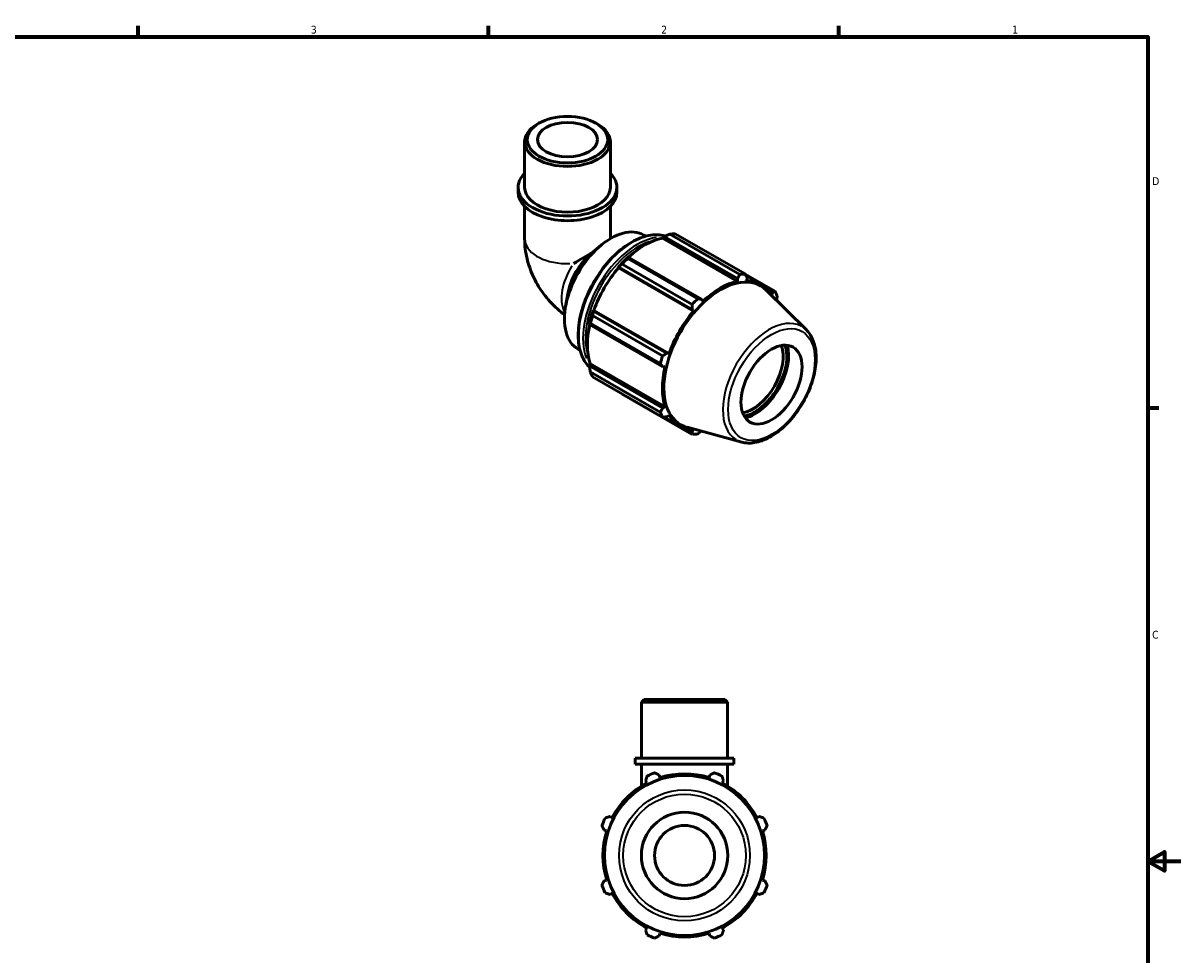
# Model space of a CAD drawing. Header units: inches. Extents: x 0.1 to 37.6, y -3.1 to 21.4.
# Tile 4 of 4: x 19.9 to 33.9, y 9.9 to 21.2. Entities that reach past the tile are written whole.
import ezdxf

# ---------------------------------------------------------------- set-up
doc = ezdxf.new("R2010")
doc.units = ezdxf.units.IN
doc.header["$MEASUREMENT"] = 0
for name, color, linetype, lineweight in [('Border (ANSI)', 7, 'Continuous', 70), ('Visible (ANSI)', 7, 'Continuous', 50), ('Visible Narrow (ANSI)', 7, 'Continuous', 35)]:
    doc.layers.add(name, color=color, linetype=linetype, lineweight=lineweight)
doc.styles.add('Note Text (ANSI)', font='tahoma.ttf')

# ---------------------------------------------------------------- blocks, each defined once
blk = doc.blocks.new('Borders Default Border')
at = {"layer": 'Border (ANSI)'}
for p, q in [((21.25, 21), (21.25, 21.134)), ((25.5, 21), (25.5, 21.134)), ((29.75, 21), (29.75, 21.134)), ((33.5, 16.5), (33.634, 16.5))]:
    blk.add_line(p, q, dxfattribs=at)
at = {"layer": 'Border (ANSI)', "flags": 128}
for points in [[(0.5, 1), (0.5, 21), (33.5, 21), (33.5, 1), (0.5, 1)], [(33.9, 11), (33.5, 11), (33.7, 11.115), (33.7, 10.885), (33.5, 11)]]:
    blk.add_lwpolyline(points, dxfattribs=at)
at = {"layer": 'Border (ANSI)', "color": 5, "true_color": 0x0000ff, "char_height": 0.0945, "attachment_point": 7, "style": 'Note Text (ANSI)'}
for s, insert in [('3', (23.346, 21.038)), ('2', (27.596, 21.04)), ('1', (31.854, 21.04)), ('D', (33.553, 19.203)), ('C', (33.552, 13.701))]:
    blk.add_mtext(s, dxfattribs=dict(at, insert=insert))

msp = doc.modelspace()

# ---------------------------------------------------------------- linework, layer by layer
at = {"layer": 'Visible (ANSI)'}
for p, q in [((26.112, 19.952), (26.09, 19.939)), ((26.807, 19.952), (26.829, 19.939)), ((25.939, 19.173), (25.939, 19.728)), ((26.98, 19.173), (26.98, 19.728)), ((25.861, 19.115), (25.861, 19.173)), ((27.058, 19.115), (27.058, 19.173)), ((25.939, 18.945), (25.939, 18.549)), ((26.98, 18.945), (26.98, 18.553)), ((27.386, 18.596), (27.408, 18.583)), ((27.61, 18.56), (27.613, 18.57)), ((27.61, 18.56), (28.522, 18.035)), ((27.613, 18.57), (27.632, 18.58)), ((27.632, 18.58), (28.521, 18.068)), ((28.549, 18.118), (27.7, 18.607)), ((27.766, 18.613), (28.615, 18.124)), ((26.741, 18.368), (26.863, 18.469)), ((27.197, 18.33), (27.187, 18.325)), ((27.19, 18.313), (28.039, 17.824)), ((28.086, 17.818), (27.197, 18.33)), ((27.073, 18.204), (27.081, 18.207)), ((27.076, 18.199), (27.073, 18.204)), ((27.076, 18.199), (27.988, 17.674)), ((27.081, 18.207), (27.97, 17.695)), ((27.973, 17.755), (27.124, 18.244)), ((28.975, 17.915), (28.616, 18.122)), ((28.521, 18.068), (28.522, 18.035)), ((28.625, 18.104), (28.805, 18)), ((28.634, 18.046), (28.638, 18.08)), ((26.463, 17.884), (26.436, 17.728)), ((29.357, 17.446), (28.868, 17.929)), ((28.886, 17.935), (28.945, 17.901)), ((28.945, 17.901), (28.932, 17.873)), ((28.1, 17.793), (28.086, 17.818)), ((26.764, 17.619), (27.613, 17.13)), ((26.774, 17.675), (26.772, 17.683)), ((26.772, 17.683), (26.779, 17.683)), ((27.662, 17.163), (26.774, 17.675)), ((26.779, 17.683), (27.69, 17.158)), ((27.97, 17.695), (27.988, 17.674)), ((26.725, 17.524), (26.725, 17.512)), ((26.725, 17.512), (27.614, 17)), ((27.585, 17.038), (26.736, 17.527)), ((26.589, 17.212), (26.611, 17.199)), ((27.69, 17.158), (27.662, 17.163)), ((26.725, 17.032), (26.732, 17.038)), ((26.725, 17.009), (26.725, 17.032)), ((27.614, 16.498), (26.725, 17.009)), ((26.732, 17.038), (27.643, 16.514)), ((27.614, 17), (27.643, 17.001)), ((26.736, 16.938), (27.585, 16.449)), ((27.613, 16.388), (26.764, 16.877)), ((27.124, 16.668), (27.973, 16.179)), ((27.643, 16.514), (27.614, 16.498)), ((27.633, 16.389), (27.817, 16.283)), ((27.662, 16.391), (27.69, 16.41)), ((28.573, 16.085), (27.91, 16.265)), ((27.97, 16.212), (27.91, 16.247)), ((27.988, 16.237), (27.97, 16.212)), ((27.389, 12.963), (27.358, 12.932)), ((28.399, 12.932), (27.358, 12.932)), ((27.358, 12.253), (27.358, 12.932)), ((27.389, 12.963), (28.368, 12.963)), ((28.368, 12.963), (28.399, 12.932)), ((28.399, 12.253), (28.399, 12.932)), ((28.477, 12.253), (27.28, 12.253)), ((27.28, 12.182), (27.28, 12.253)), ((28.477, 12.182), (28.477, 12.253)), ((28.477, 12.182), (27.28, 12.182)), ((27.358, 12.182), (27.358, 11.916)), ((28.399, 12.182), (28.399, 11.916)), ((27.407, 11.98), (27.421, 11.952)), ((27.581, 12.018), (27.571, 12.048)), ((28.186, 12.048), (28.176, 12.018)), ((28.336, 11.952), (28.351, 11.98)), ((27, 11.53), (26.972, 11.545)), ((28.786, 11.545), (28.757, 11.53)), ((26.904, 11.381), (26.934, 11.371)), ((28.823, 11.371), (28.854, 11.381)), ((26.934, 10.775), (26.904, 10.766)), ((28.854, 10.766), (28.823, 10.775)), ((26.972, 10.601), (27, 10.616)), ((28.757, 10.616), (28.786, 10.601)), ((27.421, 10.195), (27.407, 10.166)), ((27.571, 10.098), (27.581, 10.128)), ((28.176, 10.128), (28.186, 10.098)), ((28.351, 10.166), (28.336, 10.195))]:
    msp.add_line(p, q, dxfattribs=at)
for radius in [0.971, 0.524, 0.364]:
    msp.add_circle((27.879, 11.073), radius, dxfattribs=at)
for radius, start, end in [(0.99, 117.5, 152.5), (1.065, 109.792, 115.208), (0.99, 72.5, 107.5), (1.065, 64.792, 70.208), (0.99, 27.5, 62.5), (1.065, 154.792, 160.208), (1.065, 19.792, 25.208), (0.99, 162.5, 197.5), (0.99, 342.5, 17.5), (1.065, 199.792, 205.208), (1.065, 334.792, 340.208), (0.99, 207.5, 242.5), (0.99, 297.5, 332.5), (0.99, 252.5, 287.5), (1.065, 244.792, 250.208), (1.065, 289.792, 295.208)]:
    msp.add_arc((27.879, 11.073), radius, start, end, dxfattribs=at)
for centre, major_axis, ratio in [((26.459, 19.753), (-0.489, 0), 0.575862), ((26.459, 19.753), (0.364, 0), 0.575862), ((28.934, 16.783), (0.261, 0.454), 0.578093)]:
    msp.add_ellipse(centre, major_axis=major_axis, ratio=ratio, dxfattribs=at)
for centre, major_axis, ratio, start_param, end_param in [((26.459, 19.728), (-0.52, 0), 0.575862, 5.50164, 10.206324), ((26.459, 19.173), (-0.599, 0), 0.575862, 5.76671, 9.941253), ((26.459, 19.115), (-0.599, 0), 0.575862, 0, 3.141593), ((26.459, 19.173), (-0.52, 0), 0.575862, 0, 3.141593), ((26.987, 17.904), (0.399, 0.692), 0.578093, 0, 3.141593), ((27.4, 17.667), (0.494, 0.858), 0.578093, 0.478032, 1.071949), ((27.445, 17.64), (0.531, 0.923), 0.578093, 0.343502, 0.438029), ((26.822, 17.999), (-0.26, -0.451), 0.578093, 4.146897, 5.277881), ((26.459, 18.208), (-0.52, -0.301), 0.001672, 4.09959, 4.569525), ((27.4, 17.667), (-0.5, -0.868), 0.578093, 4.23049, 4.405023), ((27.445, 17.64), (0.531, 0.923), 0.578093, 1.1289, 1.223427), ((27.4, 17.667), (0.494, 0.858), 0.578093, 1.26343, 1.874295), ((28.294, 17.152), (0.531, 0.923), 0.578093, 0.343502, 0.438029), ((28.315, 17.139), (0.485, 0.842), 0.578093, 6.13202, 9.575944), ((28.311, 17.142), (-0.494, -0.858), 0.578093, 3.619624, 4.23049), ((28.311, 17.142), (0.494, 0.858), 0.578093, 5.975819, 6.586684), ((28.294, 17.152), (0.531, 0.923), 0.578093, 5.841289, 5.935816), ((28.294, 17.152), (-0.531, -0.923), 0.578093, 4.270492, 4.36502), ((27.4, 17.667), (-0.5, -0.868), 0.578093, 5.015888, 5.190421), ((27.445, 17.64), (0.531, 0.923), 0.578093, 1.914298, 2.008825), ((28.311, 17.142), (-0.494, -0.858), 0.578093, 4.405023, 5.015888), ((27.4, 17.667), (0.494, 0.858), 0.578093, 2.065615, 2.659693), ((28.706, 16.914), (-0.261, -0.454), 0.578093, 0.450545, 2.691048), ((28.728, 16.902), (0.277, 0.481), 0.578093, 3.602783, 5.821995), ((28.728, 16.902), (0.292, 0.507), 0.578093, 3.658409, 5.766369), ((28.294, 17.152), (-0.531, -0.923), 0.578093, 5.055891, 5.150418), ((28.311, 17.142), (-0.494, -0.858), 0.578093, 5.190421, 5.801286), ((27.445, 17.64), (-0.531, -0.923), 0.578093, 5.841289, 5.935816), ((28.294, 17.152), (-0.531, -0.923), 0.578093, 5.841289, 5.935816), ((28.311, 17.142), (-0.494, -0.858), 0.578093, 5.975819, 6.586684), ((28.294, 17.152), (-0.531, -0.923), 0.578093, 0.343502, 0.438029)]:
    msp.add_ellipse(centre, major_axis=major_axis, ratio=ratio, start_param=start_param, end_param=end_param, dxfattribs=at)
for points, knots in [([(25.939, 18.549), (25.939, 18.466), (25.95, 18.387), (25.986, 18.238), (26.011, 18.166), (26.074, 18.03), (26.112, 17.964), (26.199, 17.841), (26.248, 17.784), (26.341, 17.695), (26.381, 17.662), (26.424, 17.632)], [3.141593, 3.141593, 3.141593, 3.141593, 3.455752, 3.455752, 3.769911, 3.769911, 4.08407, 4.08407, 4.39823, 4.39823, 4.606143, 4.606143, 4.606143, 4.606143]), ([(27.645, 18.585), (27.613, 18.595), (27.579, 18.6), (27.481, 18.602), (27.414, 18.589), (27.275, 18.535), (27.203, 18.494), (27.064, 18.388), (26.997, 18.323), (26.873, 18.176), (26.817, 18.094), (26.72, 17.922), (26.68, 17.831), (26.62, 17.651), (26.601, 17.561), (26.585, 17.389), (26.588, 17.308), (26.617, 17.164), (26.643, 17.1), (26.694, 17.028), (26.71, 17.01), (26.728, 16.994)], [5.630421, 5.630421, 5.630421, 5.630421, 5.806086, 5.806086, 6.121443, 6.121443, 6.444521, 6.444521, 6.76824, 6.76824, 7.091318, 7.091318, 7.414149, 7.414149, 7.737297, 7.737297, 8.061079, 8.061079, 8.383708, 8.383708, 8.509258, 8.509258, 8.509258, 8.509258]), ([(28.573, 16.085), (28.622, 16.072), (28.675, 16.07), (28.789, 16.089), (28.85, 16.111), (28.973, 16.178), (29.034, 16.224), (29.15, 16.334), (29.205, 16.397), (29.301, 16.536), (29.343, 16.61), (29.412, 16.764), (29.437, 16.842), (29.471, 16.997), (29.478, 17.072), (29.471, 17.213), (29.457, 17.278), (29.413, 17.377), (29.388, 17.415), (29.357, 17.446)], [2.509294, 2.509294, 2.509294, 2.509294, 2.799875, 2.799875, 3.118485, 3.118485, 3.449377, 3.449377, 3.779579, 3.779579, 4.108264, 4.108264, 4.437029, 4.437029, 4.767401, 4.767401, 5.098022, 5.098022, 5.348555, 5.348555, 5.348555, 5.348555])]:
    msp.add_open_spline(points, degree=3, knots=knots, dxfattribs=at)
msp.add_open_spline([(26.98, 18.557), (26.98, 18.556), (26.98, 18.555), (26.981, 18.553)], degree=3, dxfattribs=at)
for points, weights in [([(27.632, 18.58), (27.665, 18.593), (27.7, 18.607)], [1.00702699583, 1.01348420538, 1.01915018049]), ([(27.19, 18.313), (27.193, 18.322), (27.197, 18.33)], [1.01915018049, 1.01348420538, 1.00702699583]), ([(27.081, 18.207), (27.102, 18.225), (27.124, 18.244)], [1.00702699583, 1.01348420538, 1.01915018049]), ([(28.615, 18.124), (28.626, 18.101), (28.638, 18.08)], [1, 1.0009459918, 1.00107500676]), ([(28.521, 18.068), (28.535, 18.092), (28.549, 18.118)], [1.00107500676, 1.0009459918, 1]), ([(28.945, 17.901), (28.96, 17.908), (28.975, 17.915)], [1.00107500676, 1.0009459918, 1]), ([(29.003, 17.854), (28.999, 17.829), (28.995, 17.804)], [1, 1.00079419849, 1.00101256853]), ([(27.97, 17.695), (27.972, 17.724), (27.973, 17.755)], [1.00107500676, 1.0009459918, 1]), ([(28.039, 17.824), (28.063, 17.821), (28.086, 17.818)], [1, 1.0009459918, 1.00107500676]), ([(26.764, 17.619), (26.768, 17.647), (26.774, 17.675)], [1.01915018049, 1.01348420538, 1.00702699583]), ([(26.725, 17.512), (26.73, 17.52), (26.736, 17.527)], [1.00702699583, 1.01348420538, 1.01915018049]), ([(27.613, 17.13), (27.638, 17.147), (27.662, 17.163)], [1, 1.0009459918, 1.00107500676]), ([(26.736, 16.938), (26.73, 16.974), (26.725, 17.009)], [1.01915018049, 1.01348420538, 1.00702699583]), ([(27.614, 17), (27.6, 17.019), (27.585, 17.038)], [1.00107500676, 1.0009459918, 1]), ([(27.124, 16.668), (27.123, 16.669), (27.122, 16.671)], [1.01915018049, 1.01886272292, 1.01857322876]), ([(27.585, 16.449), (27.6, 16.474), (27.614, 16.498)], [1, 1.0009459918, 1.00107500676]), ([(27.662, 16.391), (27.638, 16.39), (27.613, 16.388)], [1.00107500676, 1.0009459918, 1]), ([(27.973, 16.179), (27.972, 16.196), (27.97, 16.212)], [1, 1.0009459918, 1.00107500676]), ([(28.08, 16.219), (28.06, 16.202), (28.039, 16.185)], [1.00102526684, 1.00081825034, 1]), ([(27.407, 11.98), (27.416, 12.008), (27.425, 12.037)], [1.00107500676, 1.0009459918, 1]), ([(27.518, 12.075), (27.545, 12.061), (27.571, 12.048)], [1, 1.0009459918, 1.00107500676]), ([(28.186, 12.048), (28.212, 12.061), (28.239, 12.075)], [1.00107500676, 1.0009459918, 1]), ([(28.332, 12.037), (28.342, 12.008), (28.351, 11.98)], [1, 1.0009459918, 1.00107500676]), ([(26.915, 11.527), (26.944, 11.536), (26.972, 11.545)], [1, 1.0009459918, 1.00107500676]), ([(28.786, 11.545), (28.813, 11.536), (28.842, 11.527)], [1.00107500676, 1.0009459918, 1]), ([(26.904, 11.381), (26.89, 11.407), (26.877, 11.434)], [1.00107500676, 1.0009459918, 1]), ([(28.881, 11.434), (28.867, 11.407), (28.854, 11.381)], [1, 1.0009459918, 1.00107500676]), ([(26.877, 10.712), (26.89, 10.74), (26.904, 10.766)], [1, 1.0009459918, 1.00107500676]), ([(28.854, 10.766), (28.867, 10.74), (28.881, 10.712)], [1.00107500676, 1.0009459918, 1]), ([(26.972, 10.601), (26.944, 10.61), (26.915, 10.619)], [1.00107500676, 1.0009459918, 1]), ([(28.842, 10.619), (28.813, 10.61), (28.786, 10.601)], [1, 1.0009459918, 1.00107500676]), ([(27.425, 10.109), (27.416, 10.138), (27.407, 10.166)], [1, 1.0009459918, 1.00107500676]), ([(28.351, 10.166), (28.342, 10.138), (28.332, 10.109)], [1.00107500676, 1.0009459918, 1]), ([(27.571, 10.098), (27.545, 10.085), (27.518, 10.071)], [1.00107500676, 1.0009459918, 1]), ([(28.239, 10.071), (28.212, 10.085), (28.186, 10.098)], [1, 1.0009459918, 1.00107500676])]:
    msp.add_rational_spline(points, weights, degree=2, dxfattribs=at)
at = {"layer": 'Visible Narrow (ANSI)'}
for radius in [0.794, 0.743]:
    msp.add_circle((27.879, 11.073), radius, dxfattribs=at)
for centre, major_axis, ratio, start_param, end_param in [((27.25, 17.753), (-0.462, -0.803), 0.578093, 3.422045, 6.001307), ((27.302, 17.723), (0.462, 0.803), 0.578093, 0.418592, 2.718753), ((26.459, 18.549), (-0.52, 0), 0.575862, 0.085635, 1.627059), ((27.317, 17.714), (0.452, 0.785), 0.578093, 0.575605, 2.565988), ((26.754, 18.039), (-0.26, -0.451), 0.578093, 4.638602, 5.899395), ((28.905, 16.8), (0.396, 0.688), 0.578093, 0.021031, 3.120562)]:
    msp.add_ellipse(centre, major_axis=major_axis, ratio=ratio, start_param=start_param, end_param=end_param, dxfattribs=at)
msp.add_ellipse((28.934, 16.783), major_axis=(-0.371, -0.644), ratio=0.578093, dxfattribs=at)

# ---------------------------------------------------------------- block references
msp.add_blockref('Borders Default Border', (0, 0))

doc.saveas('drawing.dxf')
